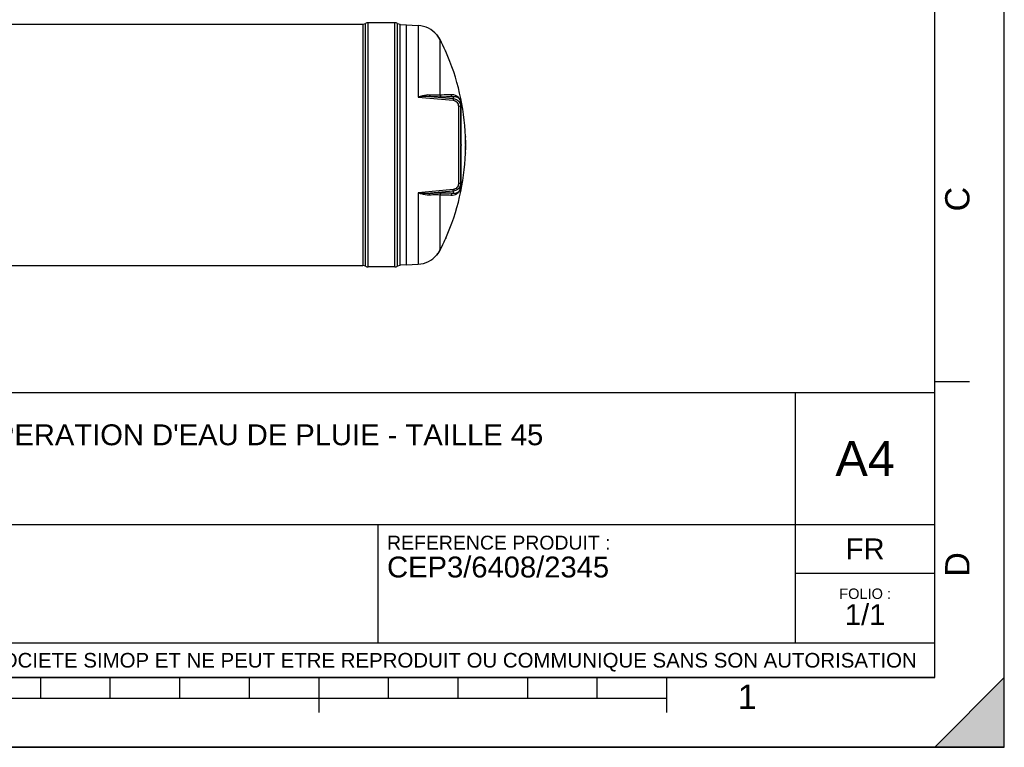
# Model space of a CAD drawing. Header units: millimetres. Extents: x 0 to 297, y 0 to 210.
# Tile 19 of 32: x 155 to 297, y 0 to 105. Entities that reach past the tile are written whole.
import ezdxf

# ---------------------------------------------------------------- set-up
doc = ezdxf.new("R2010")
doc.units = ezdxf.units.MM
doc.header["$LTSCALE"] = 16.335
doc.layers.get('0').update_dxf_attribs({"linetype": 'CONTINUOUS'})
doc.layers.add('08_SURFACES', color=7, linetype='CONTINUOUS')
doc.styles.get("Standard").update_dxf_attribs({"font": 'arial.ttf'})
doc.styles.add('TEXTSTYLE_2', font='arial.ttf')

# ---------------------------------------------------------------- blocks, each defined once
blk = doc.blocks.new('MARGEA4_BL0', base_point=(148.51, 105.01))
at = {"color": 7, "linetype": 'Continuous'}
for p, q in [((297.01, 0.01), (297.01, 210.01)), ((297.01, 0.01), (297.01, 210.01)), ((287.01, 10.01), (287.01, 200.01)), ((292.01, 52.51), (287.01, 52.51)), ((287.01, 10.01), (10.01, 10.01)), ((158.51, 7.01), (158.51, 10.01)), ((168.51, 7.01), (168.51, 10.01)), ((178.51, 7.01), (178.51, 10.01)), ((188.51, 7.01), (188.51, 10.01)), ((198.51, 5.01), (198.51, 10.01)), ((208.51, 7.01), (208.51, 10.01)), ((218.51, 7.01), (218.51, 10.01)), ((228.51, 7.01), (228.51, 10.01)), ((238.51, 7.01), (238.51, 10.01)), ((248.51, 5.01), (248.51, 10.01)), ((297.01, 10.01), (287.01, 0.01)), ((297.01, 10.01), (287.01, 0.01)), ((297.01, 0.01), (297.01, 10.01)), ((248.51, 7.01), (48.51, 7.01)), ((297.01, 0.01), (0.01, 0.01)), ((297.01, 0.01), (0.01, 0.01)), ((287.01, 0.01), (297.01, 0.01))]:
    blk.add_line(p, q, dxfattribs=at)
blk.add_solid([(297.01, 10.01), (287.01, 0.01), (297.01, 0.01)], dxfattribs=at)
at = {"color": 2, "linetype": 'Continuous', "style": 'TEXTSTYLE_2', "oblique": 0}
for s, p in [('C', (292.01, 77.01)), ('D', (292.01, 24.51))]:
    blk.add_text(s, height=3.5, rotation=90, dxfattribs=at).set_placement(p)
blk.add_text('1', height=3.5, dxfattribs=at).set_placement((258.71, 5.52))
blk = doc.blocks.new('*T6')
at = {"color": 2, "linetype": 'Continuous'}
for p, q in [((0, 0), (0, 41)), ((0, 41), (190, 41)), ((25, 22), (25, 41)), ((170, 5), (170, 41)), ((190, 0), (190, 41)), ((0, 31.5), (25, 31.5)), ((0, 22), (190, 22)), ((110, 5), (110, 22)), ((170, 15), (190, 15)), ((0, 5), (190, 5)), ((0, 0), (190, 0))]:
    blk.add_line(p, q, dxfattribs=at)
at = {"color": 2, "linetype": 'Continuous', "line_spacing_factor": 0.9}
for s, insert, char_height, width, attachment_point in [('ECHELLE :\\P\\H2.5;3:500', (1.28, 39.4), 2, 28.5204, 1), ("TITRE :\\P\\H3.0;CUVE A RECUPERATION D'EAU DE PLUIE - TAILLE 45", (26.28, 39.4), 2, 214.5056, 1), ('A4', (180, 34), 5, 17.0632, 2), ('REFERENCE PRODUIT :\\P\\H3.0;CEP3/6408/2345', (111.28, 20.4), 2, 64.1338, 1), ('FR', (180, 20), 3, 11.1524, 2), ('FOLIO :  \\P\\H3.0;1/1', (180, 12.81), 1.5, 17.197, 2), ('CE PLAN EST LA PROPRIETE DE LA SOCIETE SIMOP ET NE PEUT ETRE REPRODUIT OU COMMUNIQUE SANS SON AUTORISATION', (95, 3.55), 2.1, 368.8974, 2)]:
    blk.add_mtext(s, dxfattribs=dict(at, insert=insert, char_height=char_height, width=width, attachment_point=attachment_point))

msp = doc.modelspace()

# ---------------------------------------------------------------- linework, layer by layer
at = {"color": 7, "linetype": 'Continuous'}
for p, q in [((297, 0), (297, 210)), ((297.01, 0.01), (297.01, 200.01)), ((45.67, 103.93), (204.82, 103.93)), ((209.41, 104.11), (205.57, 104.11)), ((210.16, 69.22), (210.16, 103.93)), ((211.02, 103.82), (210.16, 103.78)), ((211.02, 103.82), (212.76, 103.73)), ((211.02, 103.82), (211.02, 69.32)), ((218.89, 92.56), (218.89, 80.58)), ((218.89, 86.65), (218.92, 86.65)), ((218.89, 86.5), (218.92, 86.5)), ((218.92, 86.65), (218.92, 86.5)), ((218.82, 80.94), (218.82, 80.58)), ((218.89, 80.57), (218.89, 80.58)), ((210.17, 69.37), (211.02, 69.32)), ((211.02, 69.32), (212.76, 69.41)), ((45.67, 69.22), (204.82, 69.22)), ((209.41, 69.03), (205.57, 69.03)), ((0, 0), (297, 0))]:
    msp.add_line(p, q, dxfattribs=at)
at = {"color": 9, "linetype": 'Continuous'}
for p, q in [((204.82, 103.93), (204.82, 69.22)), ((205.17, 69.13), (205.17, 104.01)), ((205.57, 69.03), (205.57, 104.11)), ((209.41, 69.03), (209.41, 104.11)), ((209.81, 69.13), (209.81, 104.01)), ((212.76, 103.73), (212.76, 93.44)), ((212.76, 93.44), (217.79, 92.99)), ((214.52, 93.51), (217.8, 93.22)), ((217.8, 93.49), (217.8, 93.22)), ((218.54, 92.14), (218.54, 81)), ((218.9, 86.65), (218.9, 92.49)), ((218.9, 80.65), (218.9, 86.5)), ((217.79, 80.15), (212.76, 79.7)), ((212.76, 79.7), (212.76, 69.41)), ((217.8, 79.92), (214.52, 79.63)), ((217.8, 79.92), (217.8, 79.65))]:
    msp.add_line(p, q, dxfattribs=at)
for points in [[(218.9, 92.49), (218.9, 92.5), (218.9, 92.51), (218.9, 92.52), (218.9, 92.52), (218.9, 92.53), (218.9, 92.54), (218.89, 92.55), (218.89, 92.55), (218.89, 92.56)], [(218.9, 80.65), (218.9, 80.64), (218.9, 80.63), (218.9, 80.63), (218.9, 80.62), (218.9, 80.61), (218.9, 80.6), (218.89, 80.6), (218.89, 80.59), (218.89, 80.58)]]:
    msp.add_lwpolyline(points, dxfattribs=at)
at = {"color": 7, "linetype": 'Continuous'}
for centre, radius, start, end in [((204.82, 104.68), 0.75, 270, 298.0725), ((205.57, 103.27), 0.844, 90, 118.0725), ((209.41, 103.27), 0.844, 61.9275, 90), ((210.16, 104.68), 0.75, 241.9275, 270), ((212.57, 99.98), 3.75, 40.0169, 87), ((212.57, 73.16), 3.75, 273, 319.9831), ((204.82, 68.47), 0.75, 61.9275, 90), ((205.57, 69.87), 0.844, 241.9275, 270), ((209.41, 69.87), 0.844, 270, 298.0725), ((210.16, 68.47), 0.75, 90, 118.0725)]:
    msp.add_arc(centre, radius, start, end, dxfattribs=at)
at = {"color": 9, "linetype": 'Continuous'}
for centre, radius, start, end in [((216.81, 92.48), 2.09, 3.5424, 3.7874), ((217.1, 92.49), 1.8, 0.0152, 3.5561), ((216.88, 80.65), 2.02, 359.7858, 0.0012), ((217.03, 80.65), 1.87, 359.3314, 359.7882)]:
    msp.add_arc(centre, radius, start, end, dxfattribs=at)
for points, knots in [([(214.37, 93.74), (214.24, 93.75), (213.69, 93.72), (213.16, 93.57), (212.76, 93.44)], [0, 0, 0, 0, 0.237356, 1, 1, 1, 1]), ([(215.9, 93.74), (215.81, 93.73), (215.3, 93.7), (214.79, 93.72), (214.37, 93.74)], [0, 0, 0, 0, 0.181577, 1, 1, 1, 1]), ([(214.37, 93.74), (214.38, 93.71), (214.4, 93.62), (214.46, 93.52), (214.52, 93.51)], [0, 0, 0, 0, 0.324564, 1, 1, 1, 1]), ([(216.2, 93.44), (216.1, 93.44), (215.54, 93.45), (214.98, 93.48), (214.52, 93.51)], [0, 0, 0, 0, 0.182409, 1, 1, 1, 1]), ([(217.48, 93.78), (217.37, 93.78), (216.84, 93.75), (216.31, 93.74), (215.9, 93.74)], [0, 0, 0, 0, 0.213226, 1, 1, 1, 1]), ([(217.8, 93.49), (217.69, 93.49), (217.15, 93.46), (216.62, 93.45), (216.2, 93.44)], [0, 0, 0, 0, 0.213231, 1, 1, 1, 1]), ([(218.9, 92.61), (218.88, 92.87), (218.74, 93.28), (218.21, 93.71), (217.76, 93.8), (217.48, 93.78)], [0, 0, 0, 0, 0.37859, 0.580324, 1, 1, 1, 1]), ([(218.89, 92.56), (218.89, 92.78), (218.81, 93.13), (218.36, 93.47), (218.02, 93.52), (217.8, 93.49)], [0, 0, 0, 0, 0.400975, 0.593087, 1, 1, 1, 1]), ([(217.8, 93.22), (217.81, 93.2), (217.79, 93.12), (217.79, 93.05), (217.79, 92.99)], [0, 0, 0, 0, 0.292106, 1, 1, 1, 1]), ([(217.79, 92.99), (217.99, 92.98), (218.4, 92.76), (218.54, 92.34), (218.54, 92.14)], [0, 0, 0, 0, 0.508115, 1, 1, 1, 1]), ([(217.8, 93.22), (218.02, 93.21), (218.45, 93.04), (218.72, 92.68), (218.8, 92.48)], [0, 0, 0, 0, 0.503033, 1, 1, 1, 1]), ([(218.86, 92.07), (218.85, 92.08), (218.83, 92.09), (218.8, 92.1), (218.79, 92.1)], [0, 0, 0, 0, 0.459491, 1, 1, 1, 1]), ([(218.89, 92.02), (218.89, 92.03), (218.89, 92.05), (218.87, 92.06), (218.86, 92.07)], [0, 0, 0, 0, 0.432744, 1, 1, 1, 1]), ([(218.54, 81), (218.54, 80.8), (218.4, 80.38), (217.99, 80.17), (217.79, 80.15)], [0, 0, 0, 0, 0.491863, 1, 1, 1, 1]), ([(218.81, 80.68), (218.73, 80.47), (218.45, 80.1), (218.02, 79.94), (217.8, 79.92)], [0, 0, 0, 0, 0.496941, 1, 1, 1, 1]), ([(218.86, 81.07), (218.85, 81.06), (218.83, 81.05), (218.8, 81.04), (218.79, 81.04)], [0, 0, 0, 0, 0.45949, 1, 1, 1, 1]), ([(218.89, 81.12), (218.89, 81.11), (218.89, 81.09), (218.87, 81.08), (218.86, 81.07)], [0, 0, 0, 0, 0.432743, 1, 1, 1, 1]), ([(212.76, 79.7), (212.9, 79.66), (213.42, 79.5), (213.97, 79.38), (214.37, 79.4)], [0, 0, 0, 0, 0.262606, 1, 1, 1, 1]), ([(214.37, 79.4), (214.38, 79.43), (214.4, 79.52), (214.46, 79.62), (214.52, 79.63)], [0, 0, 0, 0, 0.324564, 1, 1, 1, 1]), ([(214.37, 79.4), (214.53, 79.41), (215.04, 79.43), (215.55, 79.44), (215.9, 79.41)], [0, 0, 0, 0, 0.31546, 1, 1, 1, 1]), ([(214.52, 79.63), (214.7, 79.64), (215.25, 79.67), (215.81, 79.7), (216.2, 79.7)], [0, 0, 0, 0, 0.314012, 1, 1, 1, 1]), ([(215.9, 79.41), (216.05, 79.4), (216.58, 79.4), (217.11, 79.38), (217.48, 79.36)], [0, 0, 0, 0, 0.286502, 1, 1, 1, 1]), ([(216.2, 79.7), (216.35, 79.7), (216.89, 79.69), (217.42, 79.67), (217.8, 79.65)], [0, 0, 0, 0, 0.286499, 1, 1, 1, 1]), ([(217.48, 79.36), (217.77, 79.34), (218.23, 79.43), (218.78, 79.91), (218.9, 80.35), (218.9, 80.63)], [0, 0, 0, 0, 0.410737, 0.610102, 1, 1, 1, 1]), ([(217.8, 79.92), (217.81, 79.94), (217.79, 80.02), (217.79, 80.09), (217.79, 80.15)], [0, 0, 0, 0, 0.292106, 1, 1, 1, 1]), ([(217.8, 79.65), (218.02, 79.62), (218.36, 79.67), (218.8, 80.01), (218.89, 80.36), (218.89, 80.57)], [0, 0, 0, 0, 0.407321, 0.599617, 1, 1, 1, 1])]:
    msp.add_open_spline(points, degree=3, knots=knots, dxfattribs=at)
for points in [[(214.52, 93.51), (213.94, 93.55), (213.35, 93.5), (212.76, 93.44)], [(215.9, 93.74), (215.93, 93.6), (216.06, 93.46), (216.2, 93.44)], [(217.48, 93.78), (217.51, 93.64), (217.66, 93.51), (217.8, 93.49)], [(218.79, 92.1), (218.71, 92.13), (218.62, 92.14), (218.54, 92.14)], [(218.8, 92.48), (218.86, 92.33), (218.89, 92.17), (218.89, 92.02)], [(218.79, 81.04), (218.71, 81.01), (218.62, 81), (218.54, 81)], [(218.89, 81.12), (218.89, 80.97), (218.87, 80.82), (218.81, 80.68)], [(212.76, 79.7), (213.35, 79.64), (213.94, 79.59), (214.52, 79.63)], [(215.9, 79.41), (215.93, 79.54), (216.06, 79.68), (216.2, 79.7)], [(217.48, 79.36), (217.51, 79.5), (217.66, 79.63), (217.8, 79.65)]]:
    msp.add_open_spline(points, degree=3, dxfattribs=at)
at = {"layer": '08_SURFACES', "color": 7, "linetype": 'Continuous'}
for p, q in [((215.44, 102.4), (215.46, 102.4)), ((215.44, 102.39), (215.48, 102.35)), ((216.74, 100), (216.71, 100.07)), ((216.72, 100), (216.74, 100)), ((216.74, 100), (216.74, 100)), ((219.56, 87.78), (219.57, 87.7)), ((219.56, 87.77), (219.58, 87.77)), ((219.58, 87.7), (219.58, 87.77)), ((219.58, 86.65), (219.6, 86.65)), ((219.58, 86.5), (219.6, 86.5)), ((219.57, 85.45), (219.56, 85.36)), ((219.56, 85.37), (219.58, 85.37)), ((219.58, 85.37), (219.58, 85.45)), ((216.69, 73.08), (216.69, 73.07)), ((216.71, 73.11), (216.7, 73.1)), ((216.7, 73.09), (216.69, 73.08)), ((216.71, 73.07), (216.74, 73.15)), ((216.71, 73.12), (216.71, 73.11)), ((216.72, 73.15), (216.74, 73.15)), ((216.74, 73.14), (216.74, 73.15)), ((215.46, 70.75), (215.49, 70.78)), ((215.49, 70.78), (215.52, 70.82)), ((215.44, 70.75), (215.46, 70.75))]:
    msp.add_line(p, q, dxfattribs=at)
at = {"layer": '08_SURFACES', "color": 9, "linetype": 'Continuous'}
for p, q in [((215.52, 102.32), (215.5, 102.32)), ((215.9, 101.71), (215.9, 93.74)), ((216.71, 100.07), (216.69, 100.07)), ((219.57, 87.7), (219.58, 87.7)), ((219.57, 85.45), (219.58, 85.45)), ((215.9, 79.41), (215.9, 71.43)), ((216.71, 73.07), (216.69, 73.07)), ((215.52, 70.82), (215.5, 70.82))]:
    msp.add_line(p, q, dxfattribs=at)
at = {"layer": '08_SURFACES', "color": 7, "linetype": 'Continuous'}
for points in [[(216.69, 100.07), (216.69, 100.06), (216.7, 100.05), (216.7, 100.04), (216.71, 100.03)], [(216.72, 100.04), (216.71, 100.06), (216.71, 100.07)], [(216.71, 100.03), (216.72, 100.01), (216.72, 100)], [(216.73, 100.01), (216.73, 100.02), (216.72, 100.03), (216.72, 100.04)], [(216.72, 100), (216.72, 100), (216.72, 100), (216.72, 100)], [(216.74, 100), (216.74, 100), (216.74, 100.01)], [(216.72, 73.14), (216.72, 73.14), (216.72, 73.13), (216.71, 73.12), (216.71, 73.11), (216.7, 73.1), (216.7, 73.09)], [(216.71, 73.07), (216.71, 73.08), (216.72, 73.1), (216.72, 73.11), (216.73, 73.12), (216.73, 73.13)], [(216.72, 73.15), (216.72, 73.15), (216.72, 73.14)], [(216.74, 73.14), (216.74, 73.14), (216.74, 73.14)]]:
    msp.add_lwpolyline(points, dxfattribs=at)
for centre, radius, start, end in [((212.1, 99.61), 4.35, 38.7864, 39.0762), ((213.09, 100.4), 3.08, 38.5461, 38.7821), ((212.56, 99.98), 3.76, 28.6226, 38.5303), ((212.57, 99.99), 3.76, 38.0293, 38.3581), ((212.57, 99.98), 3.76, 37.4854, 38.0293), ((212.57, 99.98), 3.77, 35.8288, 37.4853), ((212.57, 99.98), 3.77, 35.372, 35.8288), ((212.57, 99.98), 3.76, 33.8936, 35.3721), ((212.57, 99.98), 3.76, 33.4997, 33.8936), ((212.57, 99.98), 3.77, 31.8158, 33.4997), ((212.57, 99.98), 3.76, 31.3001, 31.8157), ((212.57, 99.98), 3.77, 29.6328, 31.2999), ((212.57, 99.98), 3.77, 29.1565, 29.6329), ((212.57, 99.98), 3.77, 27.5518, 29.1566), ((212.57, 99.98), 3.75, 27.3719, 28.6136), ((186.66, 86.57), 32.92, 24.2063, 27.3718), ((212.57, 99.99), 3.76, 27.3718, 27.5516), ((186.66, 86.57), 32.94, 24.1946, 27.3718), ((186.66, 86.57), 32.92, 2.0887, 24.0632), ((186.66, 86.57), 32.92, 0.1305, 1.9581), ((186.66, 86.57), 32.92, 358.0419, 359.8695), ((186.66, 86.57), 32.94, 0.1305, 1.9572), ((225.64, 86.57), 6.05, 179.722, 179.9939), ((186.66, 86.57), 32.94, 358.0428, 359.8695), ((186.66, 86.57), 32.92, 335.9368, 357.9113), ((186.66, 86.57), 32.92, 332.6282, 335.7937), ((186.66, 86.57), 32.94, 332.6282, 335.8054), ((212.56, 73.16), 3.76, 321.4697, 331.3774), ((212.57, 73.16), 3.76, 321.6419, 321.9707), ((212.57, 73.16), 3.76, 321.9707, 322.5147), ((212.57, 73.16), 3.77, 322.5148, 324.1711), ((212.57, 73.16), 3.77, 324.1711, 324.6281), ((212.57, 73.16), 3.76, 324.628, 326.1065), ((212.57, 73.16), 3.76, 326.1065, 326.5002), ((212.57, 73.16), 3.77, 326.5003, 328.1843), ((212.57, 73.16), 3.76, 328.1844, 328.6999), ((212.57, 73.16), 3.77, 328.7001, 330.3671), ((212.57, 73.16), 3.77, 330.3671, 330.8436), ((212.57, 73.16), 3.75, 331.3864, 332.6281), ((212.57, 73.16), 3.77, 330.8435, 332.4482), ((212.57, 73.16), 3.76, 332.4483, 332.6282)]:
    msp.add_arc(centre, radius, start, end, dxfattribs=at)
for points, knots in [([(215.52, 102.32), (215.51, 102.34), (215.5, 102.35), (215.46, 102.4), (215.46, 102.39)], [0, 0, 0, 0, 0.710177, 1, 1, 1, 1]), ([(219.58, 86.65), (219.58, 86.65), (219.59, 86.62), (219.58, 86.61), (219.58, 86.6)], [0, 0, 0, 0, 0.296196, 1, 1, 1, 1]), ([(219.58, 86.57), (219.58, 86.55), (219.59, 86.54), (219.58, 86.5), (219.58, 86.5)], [0, 0, 0, 0, 0.676743, 1, 1, 1, 1]), ([(219.6, 86.57), (219.6, 86.59), (219.61, 86.6), (219.59, 86.65), (219.6, 86.65)], [0, 0, 0, 0, 0.676743, 1, 1, 1, 1]), ([(219.6, 86.5), (219.59, 86.5), (219.61, 86.54), (219.6, 86.55), (219.6, 86.57)], [0, 0, 0, 0, 0.323257, 1, 1, 1, 1]), ([(215.5, 70.82), (215.49, 70.8), (215.48, 70.8), (215.44, 70.74), (215.44, 70.75)], [0, 0, 0, 0, 0.740396, 1, 1, 1, 1])]:
    msp.add_open_spline(points, degree=3, knots=knots, dxfattribs=at)

# ---------------------------------------------------------------- block references
at = {"color": 2, "linetype": 'Continuous'}
msp.add_blockref('MARGEA4_BL0', (148.51, 105.01), dxfattribs=at)
msp.add_blockref('*T6', (97.01, 10.01))

doc.saveas('drawing.dxf')
